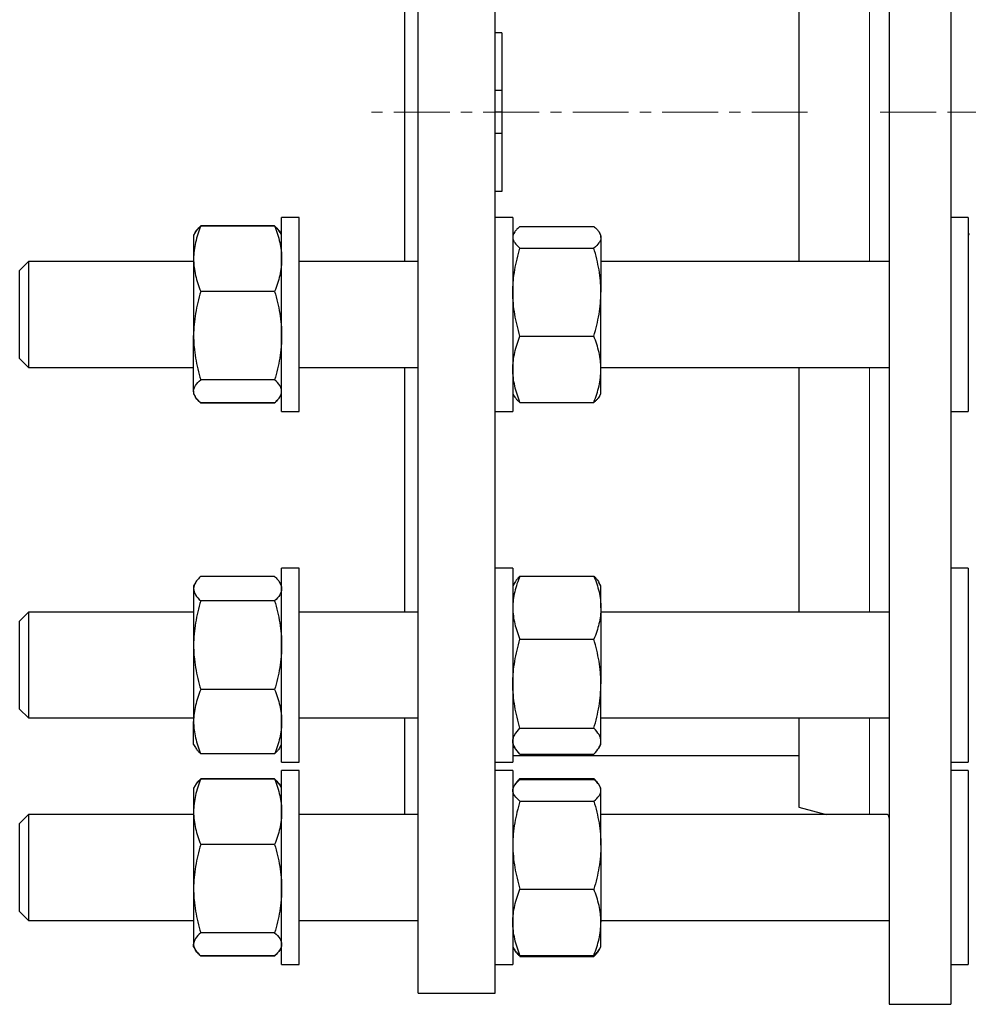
# Model space of a CAD drawing. Header units: millimetres. Extents: x 6 to 874, y 27 to 886.
# Tile 6 of 9: x 494 to 709, y 463 to 687. Entities that reach past the tile are written whole.
import ezdxf

# ---------------------------------------------------------------- set-up
doc = ezdxf.new("R2010")
doc.units = ezdxf.units.MM
doc.linetypes.add('CENTERX2', pattern=[20.32, 12.7, -2.54, 2.54, -2.54])
doc.layers.add('FORMAT', color=7, linetype='Continuous')

msp = doc.modelspace()

# ---------------------------------------------------------------- linework, layer by layer
at = {"color": 7, "linetype": 'Continuous', "lineweight": 25}
for p, q in [((691.49, 868.36), (691.49, 665.86)), ((705.49, 868.36), (705.49, 665.86)), ((584.55, 465.86), (584.55, 865.86)), ((602.05, 465.86), (602.05, 865.86)), ((581.55, 631.92), (581.55, 699.8)), ((670.99, 699.8), (670.99, 665.86)), ((603.55, 683.86), (602.05, 683.86)), ((603.55, 683.86), (603.55, 670.75)), ((603.55, 670.75), (602.05, 670.75)), ((603.55, 670.75), (603.55, 665.86)), ((603.55, 665.86), (602.05, 665.86)), ((603.55, 665.86), (603.55, 660.97)), ((670.99, 665.86), (670.99, 631.92)), ((691.49, 665.86), (691.49, 463.36)), ((705.49, 665.86), (705.49, 463.36)), ((603.55, 660.97), (602.05, 660.97)), ((603.55, 660.97), (603.55, 647.86)), ((603.55, 647.86), (602.05, 647.86)), ((557.55, 641.92), (553.55, 641.92)), ((553.55, 598.06), (553.55, 641.92)), ((557.55, 598.06), (557.55, 641.92)), ((606.05, 641.92), (602.05, 641.92)), ((606.05, 641.92), (606.05, 612.42)), ((709.49, 641.92), (705.49, 641.92)), ((709.49, 641.92), (709.49, 597.92)), ((551.95, 640.04), (535.16, 640.04)), ((551.95, 639.95), (535.16, 639.95)), ((607.66, 639.86), (624.45, 639.86)), ((533.9, 638.51), (533.55, 637.92)), ((533.55, 637.92), (533.55, 632.54)), ((533.95, 638.6), (533.9, 638.51)), ((553.21, 638.51), (553.16, 638.6)), ((553.55, 637.92), (553.21, 638.51)), ((606.36, 638.44), (606.05, 637.92)), ((626.05, 637.92), (625.75, 638.44)), ((626.05, 637.41), (626.05, 637.92)), ((626.05, 637.41), (626.05, 625)), ((709.72, 638.32), (709.49, 637.92)), ((607.66, 634.97), (624.45, 634.97)), ((533.55, 632.54), (533.55, 615.12)), ((496.05, 631.92), (494.05, 629.92)), ((533.55, 631.92), (496.05, 631.92)), ((496.05, 631.92), (496.05, 607.92)), ((584.55, 631.92), (557.55, 631.92)), ((691.49, 631.92), (626.05, 631.92)), ((494.05, 609.92), (494.05, 629.92)), ((551.95, 625.13), (535.16, 625.13)), ((626.05, 607.5), (626.05, 625)), ((533.55, 602.49), (533.55, 615.12)), ((607.66, 615.03), (624.45, 615.03)), ((606.05, 612.42), (606.05, 597.92)), ((494.05, 609.92), (496.05, 607.92)), ((496.05, 607.92), (533.55, 607.92)), ((557.55, 607.92), (584.55, 607.92)), ((581.55, 552.35), (581.55, 607.92)), ((626.05, 607.92), (691.49, 607.92)), ((670.99, 607.92), (670.99, 552.35)), ((626.05, 601.92), (626.05, 607.5)), ((551.95, 605.1), (535.16, 605.1)), ((533.55, 602.49), (533.55, 601.92)), ((533.55, 601.92), (533.9, 601.32)), ((553.21, 601.32), (553.55, 601.92)), ((606.05, 601.92), (606.36, 601.4)), ((625.75, 601.4), (626.05, 601.92)), ((535.11, 599.94), (535.16, 599.8)), ((551.95, 599.89), (535.16, 599.89)), ((551.95, 599.8), (535.16, 599.8)), ((552, 599.94), (551.95, 599.8)), ((607.66, 599.98), (624.45, 599.98)), ((553.55, 597.92), (553.55, 598.06)), ((553.55, 597.92), (557.55, 597.92)), ((557.55, 597.92), (557.55, 598.06)), ((602.05, 597.92), (606.05, 597.92)), ((705.49, 597.92), (709.49, 597.92)), ((557.55, 562.35), (553.55, 562.35)), ((553.55, 518.35), (553.55, 562.35)), ((557.55, 518.35), (557.55, 562.35)), ((606.05, 562.35), (602.05, 562.35)), ((606.05, 562.35), (606.05, 523.51)), ((709.49, 562.35), (705.49, 562.35)), ((709.49, 562.35), (709.49, 518.35)), ((533.95, 559.03), (533.55, 558.35)), ((551.95, 560.47), (535.16, 560.47)), ((553.55, 558.35), (553.16, 559.03)), ((606.49, 559.11), (606.05, 558.35)), ((607.66, 560.55), (624.45, 560.55)), ((626.05, 558.35), (625.61, 559.11)), ((533.55, 558.35), (533.55, 557.7)), ((533.55, 557.7), (533.55, 544.86)), ((626.05, 553.38), (626.05, 558.35)), ((551.95, 554.92), (535.16, 554.92)), ((496.05, 552.35), (494.05, 550.35)), ((533.55, 552.35), (496.05, 552.35)), ((496.05, 552.35), (496.05, 528.35)), ((584.55, 552.35), (557.55, 552.35)), ((626.05, 553.38), (626.05, 536.11)), ((691.49, 552.35), (626.05, 552.35)), ((494.05, 530.35), (494.05, 550.35)), ((607.66, 546.21), (624.45, 546.21)), ((533.55, 544.86), (533.55, 527.51)), ((551.95, 534.8), (535.16, 534.8)), ((626.05, 523.08), (626.05, 536.11)), ((494.05, 530.35), (496.05, 528.35)), ((496.05, 528.35), (533.55, 528.35)), ((533.55, 522.35), (533.55, 527.51)), ((557.55, 528.35), (584.55, 528.35)), ((581.55, 506.41), (581.55, 528.35)), ((626.05, 528.35), (691.49, 528.35)), ((670.99, 528.35), (670.99, 508.07)), ((607.66, 526.01), (624.45, 526.01)), ((606.05, 523.51), (606.05, 518.35)), ((626.05, 522.35), (626.05, 523.08)), ((533.55, 522.35), (533.95, 521.67)), ((553.16, 521.67), (553.55, 522.35)), ((606.05, 522.35), (606.49, 521.59)), ((625.61, 521.59), (626.05, 522.35)), ((551.95, 520.23), (535.16, 520.23)), ((606.05, 519.86), (670.99, 519.86)), ((607.66, 520.15), (624.45, 520.15)), ((553.55, 518.35), (557.55, 518.35)), ((557.55, 516.41), (553.55, 516.41)), ((553.55, 472.41), (553.55, 516.41)), ((557.55, 472.41), (557.55, 516.41)), ((602.05, 518.35), (606.05, 518.35)), ((606.05, 516.41), (602.05, 516.41)), ((606.05, 516.41), (606.05, 472.75)), ((705.49, 518.35), (709.49, 518.35)), ((709.49, 516.41), (705.49, 516.41)), ((709.49, 516.41), (709.49, 472.41)), ((551.95, 514.53), (535.16, 514.53)), ((551.95, 514.44), (535.16, 514.44)), ((607.51, 514.21), (607.66, 514.61)), ((607.66, 514.61), (624.45, 514.61)), ((607.66, 514.35), (624.45, 514.35)), ((624.6, 514.21), (624.45, 514.61)), ((533.9, 513.01), (533.55, 512.41)), ((533.55, 512.41), (533.55, 507.03)), ((533.95, 513.09), (533.9, 513.01)), ((553.21, 513.01), (553.16, 513.09)), ((553.55, 512.41), (553.21, 513.01)), ((606.36, 512.93), (606.05, 512.41)), ((626.05, 512.41), (625.75, 512.93)), ((626.05, 511.9), (626.05, 512.41)), ((626.05, 499.49), (626.05, 511.9)), ((607.66, 509.46), (624.45, 509.46)), ((670.99, 508.07), (677.18, 506.41)), ((496.05, 506.41), (494.05, 504.41)), ((533.55, 506.41), (496.05, 506.41)), ((496.05, 506.41), (496.05, 505.77)), ((496.05, 505.77), (496.05, 482.41)), ((533.55, 507.03), (533.55, 489.6)), ((584.55, 506.41), (557.55, 506.41)), ((691.17, 506.41), (626.05, 506.41)), ((494.05, 503.88), (494.05, 504.41)), ((494.05, 484.41), (494.05, 503.88)), ((551.95, 499.62), (535.16, 499.62)), ((626.05, 499.49), (626.05, 481.99)), ((533.55, 489.6), (533.55, 476.98)), ((607.66, 489.52), (624.45, 489.52)), ((494.05, 484.41), (496.05, 482.41)), ((496.05, 482.41), (533.55, 482.41)), ((557.55, 482.41), (584.55, 482.41)), ((626.05, 482.41), (691.49, 482.41)), ((626.05, 476.41), (626.05, 481.99)), ((551.95, 479.59), (535.16, 479.59)), ((533.55, 476.41), (533.55, 476.98)), ((533.55, 476.41), (533.9, 475.81)), ((553.21, 475.81), (553.55, 476.41)), ((606.05, 476.41), (606.36, 475.89)), ((625.75, 475.89), (626.05, 476.41)), ((535.11, 474.43), (535.16, 474.29)), ((551.95, 474.38), (535.16, 474.38)), ((551.95, 474.29), (535.16, 474.29)), ((552, 474.43), (551.95, 474.29)), ((606.36, 475.89), (606.49, 475.65)), ((607.66, 474.47), (624.45, 474.47)), ((607.66, 474.21), (624.45, 474.21)), ((625.61, 475.65), (625.75, 475.89)), ((553.55, 472.41), (557.55, 472.41)), ((602.05, 472.41), (606.05, 472.41)), ((606.05, 472.75), (606.05, 472.41)), ((705.49, 472.41), (709.49, 472.41)), ((584.55, 465.86), (602.05, 465.86)), ((691.49, 463.36), (705.49, 463.36))]:
    msp.add_line(p, q, dxfattribs=at)
at = {"color": 8, "linetype": 'Continuous', "lineweight": 18}
for p, q in [((687.04, 665.86), (687.04, 699.8)), ((687.04, 631.92), (687.04, 665.86)), ((687.04, 552.35), (687.04, 607.92)), ((687.04, 506.41), (687.04, 528.35))]:
    msp.add_line(p, q, dxfattribs=at)
at = {"color": 7, "linetype": 'Continuous', "lineweight": 25}
for points, knots in [([(535.16, 639.95), (534.67, 638.74), (534.27, 637.52), (533.71, 635.05), (533.55, 633.8), (533.55, 632.54)], [0, 0, 0, 0, 0.5, 0.5, 1, 1, 1, 1]), ([(533.9, 638.51), (534, 638.67), (534.2, 638.99), (534.63, 639.47), (534.98, 639.79), (535.16, 639.95)], [0, 0, 0, 0, 0.317255, 0.6586106, 1, 1, 1, 1]), ([(535.16, 640.04), (535.01, 639.89), (534.69, 639.59), (534.31, 639.14), (534.06, 638.81), (533.97, 638.63), (533.95, 638.6)], [0, 0, 0, 0, 0.314152, 0.628394, 0.942471, 1, 1, 1, 1]), ([(551.95, 640.04), (552.1, 639.89), (552.41, 639.59), (552.8, 639.14), (553.05, 638.81), (553.14, 638.63), (553.16, 638.6)], [0, 0, 0, 0, 0.314152, 0.628394, 0.942471, 1, 1, 1, 1]), ([(551.95, 639.95), (552.44, 638.74), (552.84, 637.52), (553.4, 635.05), (553.55, 633.8), (553.55, 632.54)], [0, 0, 0, 0, 0.5, 0.5, 1, 1, 1, 1]), ([(553.21, 638.51), (553.11, 638.67), (552.91, 638.99), (552.48, 639.47), (552.12, 639.79), (551.95, 639.95)], [0, 0, 0, 0, 0.317255, 0.658611, 1, 1, 1, 1]), ([(607.66, 639.86), (607.42, 639.66), (607.19, 639.46), (606.8, 639.05), (606.62, 638.85), (606.2, 638.24), (606.05, 637.83), (606.05, 637.41)], [0, 0, 0, 0, 0.25, 0.25, 0.5, 0.5, 1, 1, 1, 1]), ([(624.45, 639.86), (624.69, 639.66), (624.91, 639.46), (625.31, 639.05), (625.48, 638.85), (625.9, 638.24), (626.05, 637.83), (626.05, 637.41)], [0, 0, 0, 0, 0.25, 0.25, 0.5, 0.5, 1, 1, 1, 1]), ([(606.05, 637.41), (606.05, 637.21), (606.09, 637), (606.24, 636.58), (606.35, 636.38), (606.77, 635.76), (607.18, 635.36), (607.66, 634.97)], [0, 0, 0, 0, 0.25, 0.25, 0.5, 0.5, 1, 1, 1, 1]), ([(626.05, 637.41), (626.05, 637.21), (626.02, 637), (625.87, 636.58), (625.76, 636.38), (625.33, 635.76), (624.93, 635.36), (624.45, 634.97)], [0, 0, 0, 0, 0.25, 0.25, 0.5, 0.5, 1, 1, 1, 1]), ([(606.05, 625), (606.05, 625.42), (606.06, 625.85), (606.1, 626.69), (606.13, 627.12), (606.24, 628.38), (606.35, 629.21), (606.77, 631.7), (607.17, 633.34), (607.66, 634.97)], [0, 0, 0, 0, 0.125, 0.125, 0.25, 0.25, 0.5, 0.5, 1, 1, 1, 1]), ([(626.05, 625), (626.05, 625.42), (626.04, 625.85), (626.01, 626.69), (625.98, 627.12), (625.87, 628.38), (625.76, 629.21), (625.34, 631.7), (624.94, 633.34), (624.45, 634.97)], [0, 0, 0, 0, 0.125, 0.125, 0.25, 0.25, 0.5, 0.5, 1, 1, 1, 1]), ([(533.55, 632.54), (533.55, 632.23), (533.56, 631.91), (533.6, 631.28), (533.63, 630.97), (533.74, 630.03), (533.85, 629.41), (534.27, 627.56), (534.67, 626.34), (535.16, 625.13)], [0, 0, 0, 0, 0.125, 0.125, 0.25, 0.25, 0.5, 0.5, 1, 1, 1, 1]), ([(553.55, 632.54), (553.55, 632.23), (553.54, 631.91), (553.51, 631.28), (553.48, 630.97), (553.37, 630.03), (553.26, 629.41), (552.84, 627.56), (552.44, 626.34), (551.95, 625.13)], [0, 0, 0, 0, 0.125, 0.125, 0.25, 0.25, 0.5, 0.5, 1, 1, 1, 1]), ([(535.16, 625.13), (534.67, 623.49), (534.27, 621.84), (533.71, 618.51), (533.55, 616.82), (533.55, 615.12)], [0, 0, 0, 0, 0.5, 0.5, 1, 1, 1, 1]), ([(551.95, 625.13), (552.44, 623.49), (552.84, 621.84), (553.4, 618.51), (553.55, 616.82), (553.55, 615.12)], [0, 0, 0, 0, 0.5, 0.5, 1, 1, 1, 1]), ([(607.66, 615.03), (607.17, 616.66), (606.77, 618.3), (606.21, 621.62), (606.05, 623.3), (606.05, 625)], [0, 0, 0, 0, 0.5, 0.5, 1, 1, 1, 1]), ([(624.45, 615.03), (624.94, 616.66), (625.34, 618.3), (625.9, 621.62), (626.05, 623.3), (626.05, 625)], [0, 0, 0, 0, 0.5, 0.5, 1, 1, 1, 1]), ([(533.55, 615.12), (533.55, 614.69), (533.56, 614.26), (533.6, 613.41), (533.63, 612.99), (533.74, 611.72), (533.85, 610.88), (534.27, 608.38), (534.67, 606.73), (535.16, 605.1)], [0, 0, 0, 0, 0.125, 0.125, 0.25, 0.25, 0.5, 0.5, 1, 1, 1, 1]), ([(553.55, 615.12), (553.55, 614.69), (553.54, 614.26), (553.51, 613.41), (553.48, 612.99), (553.37, 611.72), (553.26, 610.88), (552.84, 608.38), (552.44, 606.73), (551.95, 605.1)], [0, 0, 0, 0, 0.125, 0.125, 0.25, 0.25, 0.5, 0.5, 1, 1, 1, 1]), ([(606.05, 607.5), (606.05, 607.82), (606.06, 608.14), (606.1, 608.78), (606.13, 609.1), (606.24, 610.05), (606.35, 610.68), (606.77, 612.56), (607.17, 613.8), (607.66, 615.03)], [0, 0, 0, 0, 0.125, 0.125, 0.25, 0.25, 0.5, 0.5, 1, 1, 1, 1]), ([(626.05, 607.5), (626.05, 607.82), (626.04, 608.14), (626.01, 608.78), (625.98, 609.1), (625.87, 610.05), (625.76, 610.68), (625.34, 612.56), (624.94, 613.8), (624.45, 615.03)], [0, 0, 0, 0, 0.125, 0.125, 0.25, 0.25, 0.5, 0.5, 1, 1, 1, 1]), ([(607.66, 599.98), (607.17, 601.21), (606.77, 602.45), (606.21, 604.96), (606.05, 606.22), (606.05, 607.5)], [0, 0, 0, 0, 0.5, 0.5, 1, 1, 1, 1]), ([(624.45, 599.98), (624.94, 601.21), (625.34, 602.45), (625.9, 604.96), (626.05, 606.22), (626.05, 607.5)], [0, 0, 0, 0, 0.5, 0.5, 1, 1, 1, 1]), ([(533.55, 602.49), (533.55, 602.71), (533.59, 602.94), (533.74, 603.38), (533.85, 603.6), (534.27, 604.25), (534.68, 604.68), (535.16, 605.1)], [0, 0, 0, 0, 0.25, 0.25, 0.5, 0.5, 1, 1, 1, 1]), ([(553.55, 602.49), (553.55, 602.71), (553.52, 602.94), (553.37, 603.38), (553.26, 603.6), (552.83, 604.25), (552.43, 604.68), (551.95, 605.1)], [0, 0, 0, 0, 0.25, 0.25, 0.5, 0.5, 1, 1, 1, 1]), ([(535.16, 599.89), (534.92, 600.1), (534.69, 600.32), (534.3, 600.75), (534.12, 600.96), (533.7, 601.62), (533.55, 602.05), (533.55, 602.49)], [0, 0, 0, 0, 0.25, 0.25, 0.5, 0.5, 1, 1, 1, 1]), ([(535.16, 599.8), (535.01, 599.95), (534.69, 600.25), (534.31, 600.7), (534.06, 601.03), (533.97, 601.21), (533.95, 601.24)], [0, 0, 0, 0, 0.3141523, 0.6283936, 0.9424711, 1, 1, 1, 1]), ([(551.95, 599.89), (552.19, 600.1), (552.41, 600.32), (552.81, 600.75), (552.98, 600.96), (553.4, 601.62), (553.55, 602.05), (553.55, 602.49)], [0, 0, 0, 0, 0.25, 0.25, 0.5, 0.5, 1, 1, 1, 1]), ([(551.95, 599.8), (552.1, 599.95), (552.41, 600.25), (552.8, 600.7), (553.05, 601.03), (553.14, 601.21), (553.16, 601.24)], [0, 0, 0, 0, 0.3141523, 0.6283936, 0.9424711, 1, 1, 1, 1]), ([(606.36, 601.4), (606.37, 601.38), (606.44, 601.22), (606.7, 600.89), (607.12, 600.43), (607.48, 600.13), (607.66, 599.98)], [0, 0, 0, 0, 0.030277, 0.351224, 0.675596, 1, 1, 1, 1]), ([(625.75, 601.4), (625.74, 601.38), (625.66, 601.22), (625.4, 600.89), (624.98, 600.43), (624.63, 600.13), (624.45, 599.98)], [0, 0, 0, 0, 0.030277, 0.351224, 0.675596, 1, 1, 1, 1]), ([(535.16, 560.47), (534.92, 560.24), (534.69, 560.02), (534.3, 559.56), (534.12, 559.32), (533.7, 558.63), (533.55, 558.16), (533.55, 557.7)], [0, 0, 0, 0, 0.25, 0.25, 0.5, 0.5, 1, 1, 1, 1]), ([(551.95, 560.47), (552.19, 560.24), (552.41, 560.02), (552.81, 559.56), (552.98, 559.32), (553.4, 558.63), (553.55, 558.16), (553.55, 557.7)], [0, 0, 0, 0, 0.25, 0.25, 0.5, 0.5, 1, 1, 1, 1]), ([(607.66, 560.55), (607.42, 559.97), (607.19, 559.38), (606.8, 558.19), (606.62, 557.59), (606.2, 555.8), (606.05, 554.59), (606.05, 553.38)], [0, 0, 0, 0, 0.25, 0.25, 0.5, 0.5, 1, 1, 1, 1]), ([(607.66, 560.55), (607.5, 560.39), (607.19, 560.08), (606.81, 559.6), (606.57, 559.27), (606.49, 559.11), (606.49, 559.11)], [0, 0, 0, 0, 0.332942, 0.665979, 0.998842, 1, 1, 1, 1]), ([(624.45, 560.55), (624.69, 559.97), (624.91, 559.38), (625.31, 558.19), (625.48, 557.59), (625.9, 555.8), (626.05, 554.59), (626.05, 553.38)], [0, 0, 0, 0, 0.25, 0.25, 0.5, 0.5, 1, 1, 1, 1]), ([(624.45, 560.55), (624.6, 560.39), (624.92, 560.08), (625.3, 559.6), (625.53, 559.27), (625.61, 559.11), (625.61, 559.11)], [0, 0, 0, 0, 0.332942, 0.665979, 0.998842, 1, 1, 1, 1]), ([(533.55, 557.7), (533.55, 557.46), (533.59, 557.23), (533.74, 556.75), (533.85, 556.52), (534.27, 555.82), (534.68, 555.37), (535.16, 554.92)], [0, 0, 0, 0, 0.25, 0.25, 0.5, 0.5, 1, 1, 1, 1]), ([(553.55, 557.7), (553.55, 557.46), (553.52, 557.23), (553.37, 556.75), (553.26, 556.52), (552.83, 555.82), (552.43, 555.37), (551.95, 554.92)], [0, 0, 0, 0, 0.25, 0.25, 0.5, 0.5, 1, 1, 1, 1]), ([(535.16, 554.92), (534.67, 553.28), (534.27, 551.62), (533.71, 548.27), (533.55, 546.58), (533.55, 544.86)], [0, 0, 0, 0, 0.5, 0.5, 1, 1, 1, 1]), ([(551.95, 554.92), (552.44, 553.28), (552.84, 551.62), (553.4, 548.27), (553.55, 546.58), (553.55, 544.86)], [0, 0, 0, 0, 0.5, 0.5, 1, 1, 1, 1]), ([(606.05, 553.38), (606.05, 552.78), (606.09, 552.17), (606.24, 550.95), (606.35, 550.34), (606.77, 548.55), (607.18, 547.37), (607.66, 546.21)], [0, 0, 0, 0, 0.25, 0.25, 0.5, 0.5, 1, 1, 1, 1]), ([(626.05, 553.38), (626.05, 552.78), (626.02, 552.17), (625.87, 550.95), (625.76, 550.34), (625.33, 548.55), (624.93, 547.37), (624.45, 546.21)], [0, 0, 0, 0, 0.25, 0.25, 0.5, 0.5, 1, 1, 1, 1]), ([(606.05, 536.11), (606.05, 536.54), (606.06, 536.97), (606.1, 537.83), (606.13, 538.26), (606.24, 539.53), (606.35, 540.38), (606.77, 542.9), (607.17, 544.57), (607.66, 546.21)], [0, 0, 0, 0, 0.125, 0.125, 0.25, 0.25, 0.5, 0.5, 1, 1, 1, 1]), ([(626.05, 536.11), (626.05, 536.54), (626.04, 536.97), (626.01, 537.83), (625.98, 538.26), (625.87, 539.53), (625.76, 540.38), (625.34, 542.9), (624.94, 544.57), (624.45, 546.21)], [0, 0, 0, 0, 0.125, 0.125, 0.25, 0.25, 0.5, 0.5, 1, 1, 1, 1]), ([(533.55, 544.86), (533.55, 544.43), (533.56, 544.01), (533.6, 543.15), (533.63, 542.73), (533.74, 541.45), (533.85, 540.61), (534.27, 538.1), (534.67, 536.44), (535.16, 534.8)], [0, 0, 0, 0, 0.125, 0.125, 0.25, 0.25, 0.5, 0.5, 1, 1, 1, 1]), ([(553.55, 544.86), (553.55, 544.43), (553.54, 544.01), (553.51, 543.15), (553.48, 542.73), (553.37, 541.45), (553.26, 540.61), (552.84, 538.1), (552.44, 536.44), (551.95, 534.8)], [0, 0, 0, 0, 0.125, 0.125, 0.25, 0.25, 0.5, 0.5, 1, 1, 1, 1]), ([(535.16, 534.8), (534.67, 533.61), (534.27, 532.41), (533.71, 529.98), (533.55, 528.76), (533.55, 527.51)], [0, 0, 0, 0, 0.5, 0.5, 1, 1, 1, 1]), ([(551.95, 534.8), (552.44, 533.61), (552.84, 532.41), (553.4, 529.98), (553.55, 528.76), (553.55, 527.51)], [0, 0, 0, 0, 0.5, 0.5, 1, 1, 1, 1]), ([(607.66, 526.01), (607.17, 527.67), (606.77, 529.33), (606.21, 532.69), (606.05, 534.39), (606.05, 536.11)], [0, 0, 0, 0, 0.5, 0.5, 1, 1, 1, 1]), ([(624.45, 526.01), (624.94, 527.67), (625.34, 529.33), (625.9, 532.69), (626.05, 534.39), (626.05, 536.11)], [0, 0, 0, 0, 0.5, 0.5, 1, 1, 1, 1]), ([(533.55, 527.51), (533.55, 527.21), (533.56, 526.89), (533.6, 526.28), (533.63, 525.97), (533.74, 525.05), (533.85, 524.44), (534.27, 522.62), (534.67, 521.42), (535.16, 520.23)], [0, 0, 0, 0, 0.125, 0.125, 0.25, 0.25, 0.5, 0.5, 1, 1, 1, 1]), ([(553.55, 527.51), (553.55, 527.21), (553.54, 526.89), (553.51, 526.28), (553.48, 525.97), (553.37, 525.05), (553.26, 524.44), (552.84, 522.62), (552.44, 521.42), (551.95, 520.23)], [0, 0, 0, 0, 0.125, 0.125, 0.25, 0.25, 0.5, 0.5, 1, 1, 1, 1]), ([(606.05, 523.08), (606.05, 523.2), (606.06, 523.33), (606.1, 523.58), (606.13, 523.7), (606.24, 524.07), (606.35, 524.32), (606.77, 525.05), (607.17, 525.53), (607.66, 526.01)], [0, 0, 0, 0, 0.125, 0.125, 0.25, 0.25, 0.5, 0.5, 1, 1, 1, 1]), ([(626.05, 523.08), (626.05, 523.2), (626.04, 523.33), (626.01, 523.58), (625.98, 523.7), (625.87, 524.07), (625.76, 524.32), (625.34, 525.05), (624.94, 525.53), (624.45, 526.01)], [0, 0, 0, 0, 0.125, 0.125, 0.25, 0.25, 0.5, 0.5, 1, 1, 1, 1]), ([(607.66, 520.15), (607.17, 520.63), (606.77, 521.11), (606.21, 522.09), (606.05, 522.58), (606.05, 523.08)], [0, 0, 0, 0, 0.5, 0.5, 1, 1, 1, 1]), ([(624.45, 520.15), (624.94, 520.63), (625.34, 521.11), (625.9, 522.09), (626.05, 522.58), (626.05, 523.08)], [0, 0, 0, 0, 0.5, 0.5, 1, 1, 1, 1]), ([(533.95, 521.67), (534.03, 521.54), (534.22, 521.23), (534.63, 520.74), (534.98, 520.4), (535.16, 520.23)], [0, 0, 0, 0, 0.27699, 0.638477, 1, 1, 1, 1]), ([(553.15, 521.67), (553.07, 521.54), (552.89, 521.23), (552.48, 520.74), (552.12, 520.4), (551.95, 520.23)], [0, 0, 0, 0, 0.27699, 0.638477, 1, 1, 1, 1]), ([(535.16, 514.44), (534.92, 513.84), (534.69, 513.23), (534.3, 512), (534.12, 511.38), (533.7, 509.53), (533.55, 508.28), (533.55, 507.03)], [0, 0, 0, 0, 0.25, 0.25, 0.5, 0.5, 1, 1, 1, 1]), ([(533.91, 513), (533.95, 513.08), (534.07, 513.29), (534.34, 513.64), (534.72, 514.04), (535.01, 514.31), (535.16, 514.44)], [0, 0, 0, 0, 0.156883, 0.43786, 0.718966, 1, 1, 1, 1]), ([(535.16, 514.53), (535.01, 514.38), (534.69, 514.08), (534.31, 513.63), (534.05, 513.28), (533.95, 513.08), (533.93, 513.04)], [0, 0, 0, 0, 0.304247, 0.60858, 0.912754, 1, 1, 1, 1]), ([(551.95, 514.53), (552.1, 514.38), (552.41, 514.08), (552.8, 513.63), (553.06, 513.28), (553.16, 513.08), (553.18, 513.04)], [0, 0, 0, 0, 0.3042469, 0.6085799, 0.9127544, 1, 1, 1, 1]), ([(551.95, 514.44), (552.19, 513.84), (552.41, 513.23), (552.81, 512), (552.98, 511.38), (553.4, 509.53), (553.55, 508.28), (553.55, 507.03)], [0, 0, 0, 0, 0.25, 0.25, 0.5, 0.5, 1, 1, 1, 1]), ([(553.2, 513), (553.16, 513.08), (553.04, 513.29), (552.76, 513.64), (552.39, 514.04), (552.09, 514.31), (551.95, 514.44)], [0, 0, 0, 0, 0.156883, 0.43786, 0.718966, 1, 1, 1, 1]), ([(606.05, 511.9), (606.05, 512.01), (606.06, 512.11), (606.1, 512.32), (606.13, 512.42), (606.24, 512.73), (606.35, 512.94), (606.77, 513.55), (607.17, 513.95), (607.66, 514.35)], [0, 0, 0, 0, 0.125, 0.125, 0.25, 0.25, 0.5, 0.5, 1, 1, 1, 1]), ([(607.66, 514.61), (607.5, 514.45), (607.19, 514.14), (606.81, 513.66), (606.57, 513.33), (606.49, 513.17), (606.49, 513.17)], [0, 0, 0, 0, 0.332942, 0.665979, 0.998842, 1, 1, 1, 1]), ([(624.45, 514.61), (624.6, 514.45), (624.92, 514.14), (625.3, 513.66), (625.53, 513.33), (625.61, 513.17), (625.61, 513.17)], [0, 0, 0, 0, 0.332942, 0.665979, 0.998842, 1, 1, 1, 1]), ([(626.05, 511.9), (626.05, 512.01), (626.04, 512.11), (626.01, 512.32), (625.98, 512.42), (625.87, 512.73), (625.76, 512.94), (625.34, 513.55), (624.94, 513.95), (624.45, 514.35)], [0, 0, 0, 0, 0.125, 0.125, 0.25, 0.25, 0.5, 0.5, 1, 1, 1, 1]), ([(607.66, 509.46), (607.17, 509.86), (606.77, 510.26), (606.21, 511.07), (606.05, 511.49), (606.05, 511.9)], [0, 0, 0, 0, 0.5, 0.5, 1, 1, 1, 1]), ([(624.45, 509.46), (624.94, 509.86), (625.34, 510.26), (625.9, 511.07), (626.05, 511.49), (626.05, 511.9)], [0, 0, 0, 0, 0.5, 0.5, 1, 1, 1, 1]), ([(607.66, 509.46), (607.42, 508.65), (607.19, 507.83), (606.8, 506.17), (606.62, 505.34), (606.2, 502.85), (606.05, 501.17), (606.05, 499.49)], [0, 0, 0, 0, 0.25, 0.25, 0.5, 0.5, 1, 1, 1, 1]), ([(624.45, 509.46), (624.69, 508.65), (624.91, 507.83), (625.31, 506.17), (625.48, 505.34), (625.9, 502.85), (626.05, 501.17), (626.05, 499.49)], [0, 0, 0, 0, 0.25, 0.25, 0.5, 0.5, 1, 1, 1, 1]), ([(533.55, 507.03), (533.55, 506.4), (533.59, 505.77), (533.74, 504.51), (533.85, 503.89), (534.27, 502.03), (534.68, 500.82), (535.16, 499.62)], [0, 0, 0, 0, 0.25, 0.25, 0.5, 0.5, 1, 1, 1, 1]), ([(553.55, 507.03), (553.55, 506.4), (553.52, 505.77), (553.37, 504.51), (553.26, 503.89), (552.83, 502.03), (552.43, 500.82), (551.95, 499.62)], [0, 0, 0, 0, 0.25, 0.25, 0.5, 0.5, 1, 1, 1, 1]), ([(691.49, 505.64), (691.49, 505.74), (691.48, 505.94), (691.41, 506.16), (691.32, 506.32), (691.23, 506.4), (691.18, 506.4), (691.17, 506.4)], [0, 0, 0, 0, 0.205593, 0.412706, 0.643661, 0.87463, 1, 1, 1, 1]), ([(535.16, 499.62), (534.67, 497.98), (534.27, 496.33), (533.71, 493), (533.55, 491.31), (533.55, 489.6)], [0, 0, 0, 0, 0.5, 0.5, 1, 1, 1, 1]), ([(551.95, 499.62), (552.44, 497.98), (552.84, 496.33), (553.4, 493), (553.55, 491.31), (553.55, 489.6)], [0, 0, 0, 0, 0.5, 0.5, 1, 1, 1, 1]), ([(606.05, 499.49), (606.05, 498.64), (606.09, 497.8), (606.24, 496.1), (606.35, 495.26), (606.77, 492.76), (607.18, 491.13), (607.66, 489.52)], [0, 0, 0, 0, 0.25, 0.25, 0.5, 0.5, 1, 1, 1, 1]), ([(626.05, 499.49), (626.05, 498.64), (626.02, 497.8), (625.87, 496.1), (625.76, 495.26), (625.33, 492.76), (624.93, 491.13), (624.45, 489.52)], [0, 0, 0, 0, 0.25, 0.25, 0.5, 0.5, 1, 1, 1, 1]), ([(533.55, 489.6), (533.55, 489.18), (533.56, 488.75), (533.6, 487.9), (533.63, 487.48), (533.74, 486.21), (533.85, 485.37), (534.27, 482.87), (534.67, 481.22), (535.16, 479.59)], [0, 0, 0, 0, 0.125, 0.125, 0.25, 0.25, 0.5, 0.5, 1, 1, 1, 1]), ([(553.55, 489.6), (553.55, 489.18), (553.54, 488.75), (553.51, 487.9), (553.48, 487.48), (553.37, 486.21), (553.26, 485.37), (552.84, 482.87), (552.44, 481.22), (551.95, 479.59)], [0, 0, 0, 0, 0.125, 0.125, 0.25, 0.25, 0.5, 0.5, 1, 1, 1, 1]), ([(606.05, 481.99), (606.05, 482.31), (606.06, 482.63), (606.1, 483.27), (606.13, 483.59), (606.24, 484.54), (606.35, 485.17), (606.77, 487.05), (607.17, 488.29), (607.66, 489.52)], [0, 0, 0, 0, 0.125, 0.125, 0.25, 0.25, 0.5, 0.5, 1, 1, 1, 1]), ([(626.05, 481.99), (626.05, 482.31), (626.04, 482.63), (626.01, 483.27), (625.98, 483.59), (625.87, 484.54), (625.76, 485.17), (625.34, 487.05), (624.94, 488.29), (624.45, 489.52)], [0, 0, 0, 0, 0.125, 0.125, 0.25, 0.25, 0.5, 0.5, 1, 1, 1, 1]), ([(607.66, 474.47), (607.17, 475.7), (606.77, 476.94), (606.21, 479.44), (606.05, 480.71), (606.05, 481.99)], [0, 0, 0, 0, 0.5, 0.5, 1, 1, 1, 1]), ([(624.45, 474.47), (624.94, 475.7), (625.34, 476.94), (625.9, 479.44), (626.05, 480.71), (626.05, 481.99)], [0, 0, 0, 0, 0.5, 0.5, 1, 1, 1, 1]), ([(535.16, 479.59), (534.67, 479.16), (534.27, 478.73), (533.71, 477.87), (533.55, 477.43), (533.55, 476.98)], [0, 0, 0, 0, 0.5, 0.5, 1, 1, 1, 1]), ([(551.95, 479.59), (552.44, 479.16), (552.84, 478.73), (553.4, 477.87), (553.55, 477.43), (553.55, 476.98)], [0, 0, 0, 0, 0.5, 0.5, 1, 1, 1, 1]), ([(533.55, 476.98), (533.55, 476.87), (533.56, 476.76), (533.6, 476.54), (533.63, 476.43), (533.74, 476.1), (533.85, 475.88), (534.27, 475.23), (534.67, 474.8), (535.16, 474.38)], [0, 0, 0, 0, 0.125, 0.125, 0.25, 0.25, 0.5, 0.5, 1, 1, 1, 1]), ([(553.55, 476.98), (553.55, 476.87), (553.54, 476.76), (553.51, 476.54), (553.48, 476.43), (553.37, 476.1), (553.26, 475.88), (552.84, 475.23), (552.44, 474.8), (551.95, 474.38)], [0, 0, 0, 0, 0.125, 0.125, 0.25, 0.25, 0.5, 0.5, 1, 1, 1, 1]), ([(535.16, 474.29), (535.01, 474.44), (534.69, 474.74), (534.31, 475.19), (534.06, 475.52), (533.97, 475.7), (533.95, 475.73)], [0, 0, 0, 0, 0.314152, 0.628394, 0.942471, 1, 1, 1, 1]), ([(551.95, 474.29), (552.1, 474.44), (552.41, 474.74), (552.8, 475.19), (553.05, 475.52), (553.14, 475.7), (553.16, 475.73)], [0, 0, 0, 0, 0.314152, 0.628394, 0.942471, 1, 1, 1, 1]), ([(606.36, 475.89), (606.42, 475.79), (606.55, 475.57), (606.84, 475.22), (607.22, 474.84), (607.51, 474.59), (607.66, 474.47)], [0, 0, 0, 0, 0.198922, 0.46589, 0.732979, 1, 1, 1, 1]), ([(607.66, 474.21), (607.51, 474.36), (607.19, 474.68), (606.81, 475.16), (606.55, 475.53), (606.45, 475.74), (606.43, 475.78)], [0, 0, 0, 0, 0.304709, 0.609504, 0.91414, 1, 1, 1, 1]), ([(625.75, 475.89), (625.69, 475.79), (625.56, 475.57), (625.26, 475.22), (624.89, 474.84), (624.59, 474.59), (624.45, 474.47)], [0, 0, 0, 0, 0.198922, 0.46589, 0.732979, 1, 1, 1, 1]), ([(624.45, 474.21), (624.6, 474.36), (624.91, 474.68), (625.3, 475.16), (625.56, 475.53), (625.66, 475.74), (625.68, 475.78)], [0, 0, 0, 0, 0.304709, 0.609504, 0.91414, 1, 1, 1, 1])]:
    msp.add_open_spline(points, degree=3, knots=knots, dxfattribs=at)
at = {"layer": 'FORMAT', "linetype": 'CENTERX2', "lineweight": 18}
for p, q in [((672.99, 665.86), (572.38, 665.86)), ((689.49, 665.86), (705.49, 665.86)), ((798.13, 665.86), (705.49, 665.86))]:
    msp.add_line(p, q, dxfattribs=at)

doc.saveas('drawing.dxf')
